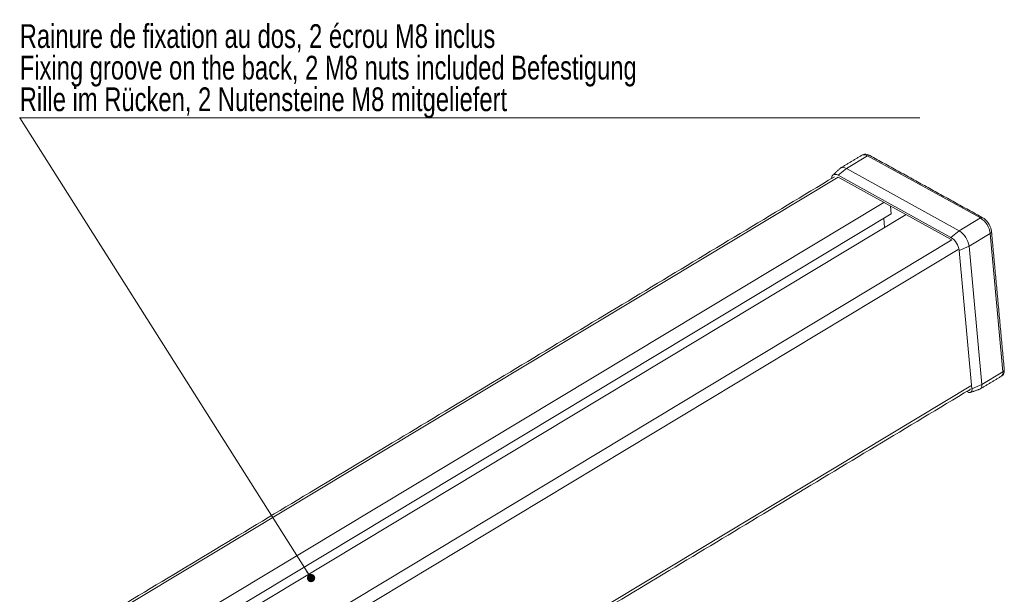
# Model space of a CAD drawing. Header units: millimetres. Extents: x 15 to 405, y 45 to 287.
# Tile 4 of 6: x 284 to 405, y 104 to 175. Entities that reach past the tile are written whole.
import ezdxf

# ---------------------------------------------------------------- set-up
doc = ezdxf.new("R2010")
doc.units = ezdxf.units.MM
doc.styles.add('SLDTEXTSTYLE0', font='TXT', dxfattribs={"width": 0.75})

# ---------------------------------------------------------------- blocks, each defined once
blk = doc.blocks.new('SW_NOTE_2')
at = {"color": 0, "linetype": 'Continuous', "lineweight": 0}
for p, q in [((-0.01, -7.76), (110.53, -7.76)), ((110.53, -7.76), (-0.01, -7.76)), ((-0.01, -7.76), (110.53, -7.76)), ((110.53, -7.76), (-0.01, -7.76)), ((-0.01, -7.76), (110.53, -7.76)), ((110.53, -7.76), (-0.01, -7.76))]:
    blk.add_line(p, q, dxfattribs=at)
at = {"color": 0, "linetype": 'Continuous', "lineweight": 0, "char_height": 2.9104, "attachment_point": 1, "style": 'SLDTEXTSTYLE0'}
for s, insert in [('Rainure de fixation au dos, 2 écrou M8 inclus', (0, 3.75)), ('Fixing groove on the back, 2 M8 nuts included Befestigung ', (0, -0.13)), ('Rille im Rücken, 2 Nutensteine M8 mitgeliefert', (0, -4.01))]:
    blk.add_mtext(s, dxfattribs=dict(at, insert=insert))
blk = doc.blocks.new('_DOT')
at = {"color": 0, "linetype": 'ByBlock', "lineweight": -2}
blk.add_line((-0.5, 0), (-1, 0), dxfattribs=at)
at = {"color": 0, "linetype": 'ByBlock', "const_width": 0.5}
blk.add_lwpolyline([(-0.25, 0, 1), (0.25, 0, 1)], format="xyb", close=True, dxfattribs=at)

msp = doc.modelspace()

# ---------------------------------------------------------------- linework, layer by layer
at = {"color": 7, "linetype": 'Continuous', "lineweight": 0}
msp.add_line((319.6117, 106.1543), (283.8273, 162.6415), dxfattribs=at)
at = {"color": 7, "linetype": 'Continuous', "lineweight": 15}
for p, q in [((387.9662, 158.0014), (385.3612, 156.4341)), ((401.8162, 150.3634), (387.9662, 158.0014)), ((385.3612, 156.4341), (384.349, 155.6095)), ((385.3612, 156.4341), (399.2112, 148.796)), ((384.3374, 155.3833), (291.4552, 99.4994)), ((398.199, 147.9715), (384.349, 155.6095)), ((398.2215, 147.7265), (384.3715, 155.3645)), ((389.9661, 152.2792), (297.0839, 96.3953)), ((390.8627, 150.8792), (390.7748, 151.8333)), ((390.8627, 150.8792), (298.7658, 95.4677)), ((392.6952, 150.7742), (299.8129, 94.8903)), ((390.0478, 149.1814), (389.9424, 150.3255)), ((401.8162, 150.3634), (399.2112, 148.796)), ((398.199, 147.9715), (399.2112, 148.796)), ((305.4136, 91.7693), (398.3239, 147.6701)), ((403.0283, 148.4547), (400.4233, 146.8873)), ((404.5941, 131.4674), (403.0283, 148.4547)), ((399.0814, 146.4771), (306.1616, 90.5706)), ((399.2216, 146.361), (400.4233, 146.8873)), ((400.7875, 129.3738), (399.2216, 146.361)), ((400.4233, 146.8873), (401.9891, 129.9001)), ((404.5941, 131.4674), (401.9891, 129.9001)), ((307.7248, 73.8404), (400.6247, 129.7349)), ((400.7875, 129.3738), (401.9891, 129.9001)), ((400.1478, 129.0677), (400.2715, 128.9994))]:
    msp.add_line(p, q, dxfattribs=at)
at = {"color": 7, "linetype": 'Continuous', "lineweight": 15, "flags": 128}
for points in [[(384.349, 155.6095), (384.1712, 155.6874), (384.0042, 155.72), (383.8544, 155.7059), (383.7274, 155.6458), (383.6283, 155.5419), (383.5608, 155.3982), (383.5274, 155.2203), (383.526, 155.2002)], [(400.37, 129.2014), (400.3894, 129.1994), (400.4504, 129.2052), (400.5022, 129.2297), (400.5425, 129.272), (400.5701, 129.3305), (400.5837, 129.403), (400.5837, 129.4033)], [(400.2715, 128.9994), (400.3834, 128.9504), (400.4886, 128.9299), (400.5829, 128.9387), (400.6629, 128.9766), (400.7253, 129.042), (400.7678, 129.1325), (400.7888, 129.2445), (400.7875, 129.3738)]]:
    msp.add_lwpolyline(points, dxfattribs=at)
at = {"color": 7, "linetype": 'Continuous', "lineweight": 15}
for centre, radius, start, end in [((387.5588, 157.4283), 0.7032, 54.592089, 114.981441), ((388.1302, 157.7855), 0.2711, 64.857743, 127.204245), ((384.9662, 155.9127), 0.654, 52.851694, 125.966682), ((401.981, 150.14), 0.2776, 65.693203, 126.398158), ((400.3988, 148.1241), 2.6502, 7.165118, 57.667471), ((397.7938, 146.5568), 2.6502, 7.165118, 57.667471), ((397.003, 146.0821), 2.2361, 7.165118, 57.667471), ((402.9193, 148.6972), 0.2659, 294.195621, 358.144801), ((404.0823, 131.3489), 0.5254, 308.691168, 13.045579), ((404.4852, 131.7099), 0.2658, 294.192328, 358.176493), ((401.5255, 129.7711), 0.4812, 297.476904, 15.543237)]:
    msp.add_arc(centre, radius, start, end, dxfattribs=at)
for points in [[(387.2618, 158.0657), (384.6568, 156.4983)], [(402.0953, 150.3929), (388.2453, 158.0309)], [(384.5821, 156.4421), (383.6916, 155.6163)], [(383.8972, 155.4235), (291.1773, 99.6373)], [(404.7509, 131.7015), (403.1851, 148.6887)], [(401.8057, 129.3714), (404.4107, 130.9388)], [(307.758, 73.4801), (400.5663, 129.3195)], [(400.6008, 128.9442), (401.7475, 129.3442)]]:
    msp.add_open_spline(points, degree=1, dxfattribs=at)
for points, knots in [([(388.2453, 158.0309), (388.1803, 158.0632), (388.0182, 158.1436), (387.7499, 158.1959), (387.4717, 158.1757), (387.3263, 158.0912), (387.2662, 158.0562)], [0, 0, 0, 0, 0.20632193, 0.51372045, 0.79878778, 1, 1, 1, 1]), ([(403.1851, 148.6887), (403.1757, 148.76), (403.1495, 148.9599), (403.0383, 149.2963), (402.8394, 149.6764), (402.5797, 150.0165), (402.3242, 150.2541), (402.1546, 150.3569), (402.0953, 150.3929)], [0, 0, 0, 0, 0.10866981, 0.30482115, 0.49913316, 0.69404482, 0.89299444, 1, 1, 1, 1]), ([(404.406, 130.9484), (404.4682, 130.9894), (404.6014, 131.0771), (404.7149, 131.297), (404.7604, 131.5107), (404.7536, 131.6479), (404.7509, 131.7015)], [0, 0, 0, 0, 0.24962381, 0.53438398, 0.81829309, 1, 1, 1, 1])]:
    msp.add_open_spline(points, degree=3, knots=knots, dxfattribs=at)

# ---------------------------------------------------------------- block references
at = {"color": 7, "linetype": 'Continuous', "lineweight": 0}
msp.add_blockref('SW_NOTE_2', (283.8333, 170.4045), dxfattribs=at)
at = {"color": 7, "linetype": 'Continuous', "lineweight": 0, "xscale": 1.016, "yscale": 1.016, "rotation": 302.3540693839}
msp.add_blockref('_DOT', (319.6117, 106.1543, 26.6864), dxfattribs=at)

doc.saveas('drawing.dxf')
